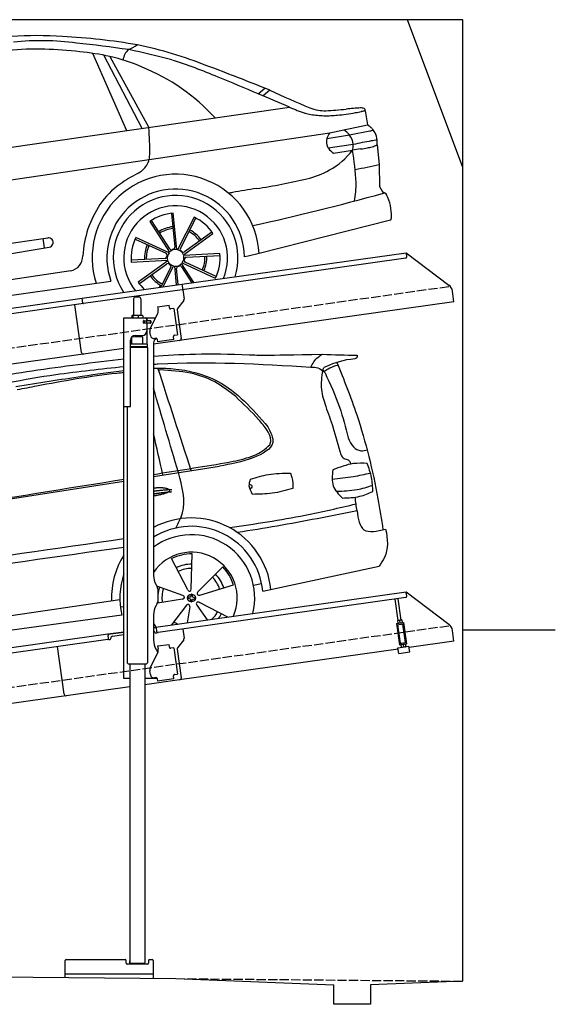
# Model space of a CAD drawing. Extents: x 524 to 6324, y 215 to 5723.
# Tile 3 of 3: x 3424 to 6324, y 215 to 5540. Entities that reach past the tile are written whole.
import ezdxf

# ---------------------------------------------------------------- set-up
doc = ezdxf.new("R2010")
doc.units = 0
doc.header["$LTSCALE"] = 10
doc.header["$MEASUREMENT"] = 0
doc.linetypes.add('GEN3', pattern=[6.25, 5, -1.25])
doc.layers.get('0').update_dxf_attribs({"linetype": 'CONTINUOUS'})
for name, color, linetype in [('3', 6, 'GEN3'), ('CAR', 1, 'CONTINUOUS'), ('SICHTBARE_KANTEN_DIN_', 7, 'CONTINUOUS')]:
    doc.layers.add(name, color=color, linetype=linetype)
doc.layers.add('AM_0', color=7, linetype='CONTINUOUS', lineweight=30)

# ---------------------------------------------------------------- blocks, each defined once
blk = doc.blocks.new('Car_165-170')
at = {"layer": 'CAR'}
for p, q in [((6544.9, 713.5), (6668.9, 273.4)), ((6754.8, 273.5), (6604.4, 694.5)), ((6636.5, 683.2), (6790.5, 273.6)), ((7402.6, 369.7), (7442.4, 395.6)), ((7468, 380.7), (7428, 354.5)), ((5845, 272.6), (7560.5, 274.3)), ((7963.1, 196.5), (7964.3, 120.4)), ((7755.7, 106), (7834.4, 111)), ((7834.4, 111), (7964.3, 120.4)), ((5811.6, 98), (6768.7, 101.9)), ((6768.7, 101.9), (7755.7, 106)), ((7737.1, 78.6), (7859.5, 80.3)), ((7859.5, 80.3), (7972.4, 86.4)), ((7872.5, 25.6), (7736.6, 25.2)), ((8000.7, 6.3), (7997.7, -100.2)), ((7760.5, -5.3), (7864.7, -3.1)), ((7909.5, -3.4), (7864.7, -3.1)), ((7997.7, -100.2), (7981.2, -219.5)), ((6846, -204.2), (6837.9, -387.7)), ((6847.3, -401.6), (6856, -204.9)), ((5781.7, -241.9), (6164.4, -240.4)), ((6139.9, -291.7), (6139.9, -240.5)), ((6724, -230.9), (6806.9, -409.3)), ((6810.4, -393.1), (6733, -226.5)), ((6964.8, -242.1), (6851.7, -403.2)), ((6867.6, -398), (6973.1, -247.7)), ((7981.2, -219.5), (7993.1, -246)), ((7993.1, -246), (7998.1, -257.7)), ((7998.1, -257.7), (8003.9, -257.2)), ((5781.7, -300.4), (6165, -291.1)), ((6631.8, -314.8), (6786.6, -413.6)), ((6803.4, -412.4), (6637.4, -306.5)), ((6878.6, -434.2), (7053.3, -343.4)), ((7048.9, -334.5), (6886, -419.1)), ((6777.5, -440.1), (6594.5, -423.8)), ((8014.6, -407.1), (7285, -484.9)), ((6262.4, -434.5), (4555, -444.7)), ((6593.9, -433.8), (6789.9, -451.2)), ((6790.8, -455.9), (6616.1, -546.6)), ((6620.5, -555.6), (6783.4, -471)), ((6866, -477.6), (7032, -583.6)), ((7075.5, -456.2), (6879.5, -438.9)), ((7037.6, -575.3), (6882.8, -476.5)), ((6891.8, -450), (7074.8, -466.2)), ((4476.9, -518.9), (6470.1, -520.3)), ((6399.5, -520.9), (6399.5, -520.9)), ((6452.5, -521), (6452.5, -521)), ((6801.8, -492.1), (6733.1, -589.9)), ((6745.3, -589.9), (6817.6, -486.9)), ((6822.1, -488.5), (6817.6, -590.1)), ((6827.6, -590.1), (6831.5, -502.4)), ((6859, -497), (6902.8, -591.2)), ((6913.8, -591.3), (6862.4, -480.7)), ((7225, -490.9), (7204, -491.8)), ((7285, -484.9), (7225, -490.9)), ((6725.6, -589.9), (6733.2, -579.9))]:
    blk.add_line(p, q, dxfattribs=at)
for centre, radius, start, end in [((5973.5, -1137.3), 2008.4, 77.8141, 93.664), ((6070.7, -640), 1474.9, 74.4293, 87.6897), ((5744.4, -2539.9), 3428.4, 72.2085, 79.0196), ((6031.4, -768.1), 1562.2, 80.368, 95.0857), ((5920.2, -1394.6), 2198.4, 75.3045, 80.2431), ((4171.1, -8147.7), 9218.9, 73.80688, 75.58145), ((6078.1, -849.9), 1631.6, 69.9867, 75.8161), ((6782, 636.5), 79.7, 120.1138, 167.363), ((6585.8, 1170.1), 490.2, 288.5811, 294.7387), ((5782.5, -2039.6), 2907.9, 66.0154, 70.7337), ((6020.6, -1413.7), 2273.1, 60.2524, 70.1629), ((6267.7, -265.1), 1017.4, 58.3512, 68.7481), ((6265.5, -326.1), 1071, 34.0723, 59.9609), ((5746.8, -1923.9), 2817.8, 58.9581, 64.3938), ((443.1, -11768.6), 14034, 59.96287, 61.45849), ((-2008.2, -15204.5), 18196.7, 58.85751, 59.60049), ((9863.8, 4014.5), 4352.5, 236.6028, 239.7203), ((-823.1, -13427.5), 16063.1, 58.53918, 59.19727), ((5318.2, 360.7), 1475, 350.8297, 356.6125), ((8345.2, 1572.1), 1516.6, 238.841, 242.2231), ((7723.9, 420.2), 208.3, 245.7604, 254.4932), ((7847.9, 808.7), 616, 253.0441, 256.543), ((7789.4, 459.1), 236.2, 239.4044, 250.6314), ((7810.3, 608.7), 385.5, 255.0808, 261.2194), ((7964.9, 2796.1), 2577.2, 265.249, 267.7194), ((7829.6, -957.6), 1179, 84.5938, 88.4097), ((7932.8, 157), 59.6, 63.7842, 82.4064), ((7931.7, 1171.4), 988.2, 256.711, 258.6815), ((7845.4, 947.8), 753.2, 261.7812, 264.6208), ((7845.2, 858.6), 664.4, 263.9174, 267.0342), ((7858.1, 1428.7), 1234.5, 267.8055, 270.0038), ((7855.2, 2271.2), 2077, 270.0813, 271.5064), ((7402.9, 16810.1), 16622.9, 271.74773, 271.85708), ((7971.1, -549.4), 745.9, 90.6115, 92.2706), ((7951.5, 200.9), 12.3, 21.7687, 51.5166), ((7950.7, 200.7), 13.2, 341.2233, 21.1099), ((5234, 475.3), 1579.4, 346.3263, 347.21), ((7725.4, -3.4), 158.1, 31.9833, 46.3981), ((7828.3, -28.1), 201.3, 40.3527, 47.5085), ((6649.1, 166.7), 139, 288.7869, 317.2217), ((6665.5, 143.3), 111.2, 320.308, 338.1407), ((7796.4, 50.4), 65.7, 154.5284, 185.79), ((7837.8, 30.1), 111.8, 137.2941, 154.3105), ((7783.1, 33.2), 89.7, 355.1538, 31.6827), ((7968.6, 205.7), 119.3, 271.8615, 280.9772), ((7927.1, 54.1), 72.8, 28.2189, 41.4502), ((7915.9, 40.6), 89.3, 7.6794, 32.4098), ((6834.7, -445), 452.1, 354.9408, 189.6239), ((7021, -864.4), 957.2, 109.9882, 116.5386), ((7790.9, 51.4), 60.3, 187.2977, 206.2266), ((7831.3, 75.1), 107.1, 208.0325, 228.6163), ((7772.7, 37.4), 100.5, 336.2501, 353.2669), ((8038.9, -2024.9), 2057.2, 91.8465, 94.6373), ((7935.4, 210.9), 214.8, 279.893, 287.6978), ((7986.7, -658.1), 689.4, 88.5177, 91.1762), ((7860, 40.8), 144.9, 346.2219, 4.6646), ((6787.1, -394), 431.9, 116.6624, 137.4946), ((7595.9, 262.2), 377.6, 290.2205, 315.3784), ((6405.6, -45.5), 1459.8, 354.7301, 1.6652), ((7906.6, 1087.2), 1090.6, 270.1502, 272.1074), ((7938.6, 269.5), 272.3, 271.7, 277.1066), ((7055.1, -589.7), 762.6, 140.2608, 151.2137), ((6834.7, -445), 372.2, 352.7833, 191.6606), ((7561.5, 323), 446.8, 274.7076, 291.6669), ((7812.9, 1813.7), 1922.8, 271.5234, 275.5176), ((6834.7, -445), 337.5, 334.2405, 205.343), ((7217.3, -652.5), 514.7, 93.1769, 95.4496), ((7350.9, -4500.8), 4365.2, 90.3821, 92.128), ((7308.6, 2995.4), 3131.1, 270.2415, 275.3064), ((6834.7, -445), 281.2, 328.5965, 210.9371), ((6834.7, -445), 241.1, 84.9259, 117.3348), ((7425.5, -131.4), 436.3, 340.4518, 353.6579), ((6165.2, -265.8), 25.3, 269.5065, 91.6995), ((6940.3, -489), 614.3, 154.2911, 168.2803), ((6834.7, -445), 241.1, 24.9259, 57.3348), ((6175.9, 14018.8), 14392.4, 274.37005, 277.27382), ((8004.3, -261.6), 4.38, 48.4288, 95.1826), ((7975.3, -289.6), 44.7, 31.5166, 44.4919), ((6834.7, -445), 241.1, 144.9259, 177.3348), ((6834.7, -445), 168.7, 87.2385, 114.9685), ((6834.7, -445), 158.7, 87.2249, 114.9708), ((6834.7, -445), 158.7, 27.2249, 54.9708), ((6834.7, -445), 168.7, 27.2385, 54.9685), ((8011.4, -267.9), 2.66, 335.3966, 38.5418), ((7783.9, -346.3), 242.5, 349.3557, 18.5951), ((6257.8, -352.9), 81.8, 273.2145, 352.0265), ((6834.7, -445), 168.7, 147.2385, 174.9685), ((6834.7, -445), 158.7, 147.2249, 174.9708), ((6781.2, -422), 10, 336.7103, 57.4548), ((6834.7, -445), 48.2, 156.7103, 165.1494), ((6834.7, -445), 45.2, 133.8481, 187.8514), ((6834.7, -445), 45.2, 73.8481, 127.8514), ((6819.5, -388.8), 10, 204.9313, 285.1494), ((6834.7, -445), 48.2, 96.7103, 105.1494), ((6827.9, -387.2), 10, 276.7103, 357.4548), ((6834.7, -445), 45.2, 13.8481, 67.8514), ((6875.7, -403.8), 10, 144.9313, 225.1494), ((6834.7, -445), 48.2, 36.7103, 45.1494), ((6881.4, -410.2), 10, 216.7103, 297.4548), ((8014.5, -403.4), 3.71, 271.6123, 298.8624), ((7997.4, -388), 26.5, 315.2394, 341.8631), ((8010.7, -394.5), 12.1, 351.7942, 16.0281), ((6778.4, -430.1), 10, 264.9313, 345.1494), ((6788, -479.8), 10, 36.7103, 117.4548), ((6834.7, -445), 45.2, 193.8481, 247.8514), ((6834.7, -445), 48.2, 216.7103, 225.1494), ((6793.6, -486.3), 10, 324.9313, 45.1494), ((6834.7, -445), 45.2, 313.8481, 7.8514), ((6888.2, -468.1), 10, 156.7103, 237.4548), ((6834.7, -445), 48.2, 336.7103, 345.1494), ((6891, -460), 10, 84.9313, 165.1494), ((6834.7, -445), 158.7, 327.2249, 354.9708), ((6834.7, -445), 168.7, 327.2385, 354.9685), ((6834.7, -445), 241.1, 324.9259, 357.3348), ((6834.7, -445), 168.7, 207.2385, 234.9685), ((6834.7, -445), 158.7, 207.2249, 234.9708), ((6834.7, -445), 45.2, 253.8481, 307.8514), ((6841.5, -502.8), 10, 96.7103, 177.4548), ((6834.7, -445), 48.2, 276.7103, 285.1494), ((6849.9, -501.2), 10, 24.9313, 105.1494), ((6834.7, -445), 241.1, 204.9259, 216.8827), ((6834.7, -445), 158.7, 292.9414, 294.9708)]:
    blk.add_arc(centre, radius, start, end, dxfattribs=at)
blk = doc.blocks.new('EG_car')
at = {"layer": 'CAR'}
for p, q in [((46796.2, 4804), (47153.8, 4860.2)), ((45061.6, 4531.7), (46636.2, 4778.9)), ((47000.7, 4194.8), (47004.6, 4385)), ((46981.1, 4190.3), (46894.3, 4359.6)), ((47036.7, 4179.5), (47170.9, 4314.4)), ((47387.5, 4183.1), (48017.8, 4318.6)), ((46955.4, 4160.7), (46814.7, 4209.7)), ((47047.1, 4162.2), (47229.2, 4217.3)), ((47337, 4215.1), (47381.3, 4225.8)), ((44640.5, 3847.7), (46613.9, 4138.9)), ((46616.8, 4098.5), (46636.2, 4100.9)), ((46953.7, 4140.7), (46817.2, 4118.7)), ((46973.8, 4107.1), (46893, 4000.6)), ((47030.5, 4108.1), (47086.3, 4027.8)), ((47043.7, 4123.2), (47200.5, 4043.8)), ((44649.3, 3788.6), (46624.9, 4054.7)), ((46992.3, 4099.3), (46978.8, 4012.7))]:
    blk.add_line(p, q, dxfattribs=at)
blk.add_circle((47001.5, 4146.6), 21.1, dxfattribs=at)
for centre, radius, start, end in [((47001.5, 4146.6), 432.9, 6.1147, 118.3098), ((47001.5, 4146.6), 387.7, 5.4095, 121.9761), ((47001.5, 4146.6), 342.5, 345.788, 126.8384), ((47001.5, 4146.6), 432.9, 147.5436, 181.8527), ((47001.5, 4146.6), 247.7, 336.4925, 145.9791), ((47001.5, 4146.6), 238.4, 89.2481, 116.7191), ((47001.5, 4146.6), 183.1, 89.3778, 116.5894), ((47001.5, 4146.6), 238.4, 17.2481, 44.7191), ((47001.5, 4146.6), 387.7, 160.4314, 193.723), ((47001.5, 4146.6), 159.7, 89.4618, 116.5094), ((47001.5, 4146.6), 183.1, 17.3778, 44.5894), ((47001.5, 4146.6), 159.7, 17.4604, 44.5093), ((47001.5, 4146.6), 183.1, 161.3778, 174.5764), ((47001.5, 4146.6), 159.7, 161.4601, 188.507), ((46953.4, 4150.8), 10.1, 271.3839, 78.5833), ((46990.7, 4193.6), 10.1, 199.3839, 6.5833), ((47042.9, 4171.4), 10.1, 127.3839, 294.5833), ((47001.5, 4146.6), 183.1, 185.4236, 188.5894), ((46982.6, 4102.2), 10.1, 343.3839, 150.5833), ((47037.9, 4114.9), 10.1, 55.3839, 222.5833), ((47001.5, 4146.6), 159.7, 313.864, 332.5068), ((47001.5, 4146.6), 183.1, 323.016, 332.5894), ((47001.5, 4146.6), 247.7, 214.0209, 219.944), ((47001.5, 4146.6), 159.7, 233.4577, 242.136)]:
    blk.add_arc(centre, radius, start, end, dxfattribs=at)
for centre, major_axis, ratio, start_param, end_param in [((47001.5, 4146.6), (2, 21), 0.26044, 4.945458, 7.62088), ((47001.5, 4146.4), (-21, 2), 0.248275, 4.968287, 7.599306), ((47001.5, 4146.6), (2, 21), 0.26044, 8.106084, 10.743517), ((47001.5, 4146.4), (-21, 2), 0.248275, 8.109253, 10.739069)]:
    blk.add_ellipse(centre, major_axis=major_axis, ratio=ratio, start_param=start_param, end_param=end_param, dxfattribs=at)
for points, degree, knots in [([(45679.6, 5297.1), (45832.8, 5324.7), (46150.2, 5381.9), (46470.4, 5420.4), (46636.2, 5440.1)], 3, [0, 0, 0, 0, 466.632282, 967.371588, 967.371588, 967.371588, 967.371588]), ([(46796.2, 5454.5), (46934.8, 5465.2), (47114.3, 5472.5), (47383.1, 5458.6), (47710.6, 5464.6)], 3, [143.098779, 143.098779, 143.098779, 143.098779, 538.666722, 596.829105, 596.829105, 596.829105, 596.829105]), ([(44615.4, 4513.3), (44692.2, 4599.4), (44871, 4800.1), (45226.4, 5109.2), (45736.2, 5259.5), (46216.5, 5354.4), (46512.7, 5385.9), (46636.2, 5398.7)], 3, [0, 0, 0, 0, 346.68192, 807.884848, 1388.232006, 1908.996141, 2281.102326, 2281.102326, 2281.102326, 2281.102326]), ([(46796.2, 5411.3), (46804.8, 5411.8), (47088, 5428.8), (47372, 5411.8), (47647.4, 5395.3)], 3, [132.453552, 132.453552, 132.453552, 132.453552, 158.309481, 983.905115, 983.905115, 983.905115, 983.905115]), ([(46796.2, 5389.5), (46831.5, 5390.3), (46950.1, 5387.6), (47193.7, 5327.1), (47332.5, 5167.5), (47415.3, 5072.3)], 3, [752.794261, 752.794261, 752.794261, 752.794261, 858.633344, 1107.710606, 1476.062589, 1476.062589, 1476.062589, 1476.062589]), ([(46050.2, 5290.8), (46170.3, 5309.5), (46365.3, 5340), (46560.7, 5368.7), (46636.2, 5377.3)], 3, [0, 0, 0, 0, 364.415294, 592.333037, 592.333037, 592.333037, 592.333037]), ([(46636.2, 5364.9), (46623.5, 5363.7), (46464.7, 5348), (46272.1, 5313.1), (46092.7, 5278.9), (46057.6, 5272.1)], 3, [196.455824, 196.455824, 196.455824, 196.455824, 234.842737, 675.336927, 782.526221, 782.526221, 782.526221, 782.526221]), ([(46796.2, 4741), (46799.6, 4741.6), (46821.4, 4744.9), (46861.2, 4745.7), (46895.3, 4733.3), (46895.2, 4720.7), (46842.5, 4706), (46807.4, 4699.7), (46796.2, 4698)], 5, [0.263396, 0.263396, 0.263396, 0.263396, 0.263396, 0.263396, 0.300106, 0.500106, 0.700106, 0.7947449, 0.7947449, 0.7947449, 0.7947449, 0.7947449, 0.7947449]), ([(47898, 4617.5), (47904.3, 4575.8), (47918.5, 4487.4), (48006.9, 4508.5), (48052.4, 4519.3)], 3, [310.211349, 310.211349, 310.211349, 310.211349, 420.509792, 537.407521, 537.407521, 537.407521, 537.407521]), ([(48052.4, 4519.3), (48064.9, 4465), (48068.9, 4394.4), (48028.1, 4334), (48017.8, 4318.6)], 3, [367.70262, 367.70262, 367.70262, 367.70262, 528.080439, 582.555983, 582.555983, 582.555983, 582.555983])]:
    blk.add_open_spline(points, degree=degree, knots=knots, dxfattribs=at)
for points in [[(47647.4, 5395.3), (47686.8, 5449.2), (47710.6, 5464.6)], [(47710.6, 5464.6), (47899, 5459.1)], [(47899, 5459.1), (47898.5, 5450.9), (47863.7, 5437), (47717.6, 5392.5)], [(46999.9, 4836), (46820.1, 5389.8)], [(47241.1, 5235.9), (47128.1, 5314.8), (46996.4, 5362.2), (46832.1, 5379.7)], [(47647.4, 5395.3), (47685.4, 5390.7), (47718.9, 5371.6)], [(47724.7, 5364.3), (47714.7, 5383.3), (47717.6, 5392.5)], [(47718.9, 5371.6), (47750.7, 5391.1), (47793.4, 5406.7)], [(47788.9, 5420.9), (47896.3, 5137.3), (48010.6, 4683.2), (48038.5, 4516)], [(47710.6, 5377.3), (47705.5, 5273.6), (47728.3, 5182.1)], [(47724.7, 5364.3), (47803.2, 5178.8), (47850.2, 5013.6)], [(47427, 4977.4), (47431.2, 4998.6), (47411.3, 5052.5), (47364.7, 5112), (47241.1, 5235.9)], [(47728.3, 5182.1), (47767, 5071.6), (47809.8, 4921.8)], [(47415.3, 5072.3), (47441.4, 4987.2), (47338.9, 4906.7), (47153.8, 4860.2)], [(47850.2, 5013.6), (47878.2, 4963.3), (47918.9, 4943.4), (47954.6, 4947.5)], [(47182.8, 4877.1), (47299.1, 4903.8), (47385.6, 4941.7), (47427, 4977.4)], [(47809.8, 4921.8), (47827.4, 4901.6), (47849.1, 4893.7), (47864.8, 4872.6)], [(47953.1, 4874.7), (47879.2, 4873.1), (47766.7, 4839)], [(47983.5, 4722.4), (47976.4, 4797.8), (47953.1, 4874.7)], [(46916.3, 4524.8), (46952.8, 4607.3), (46930.8, 4825.2)], [(47321.7, 4789.9), (47418.6, 4814.5), (47536.2, 4822.3)], [(47536.2, 4822.3), (47545.5, 4797.4), (47549.9, 4738.7)], [(47766.7, 4839), (47769.1, 4752.5), (47818.6, 4687.4)], [(47763.1, 4790.1), (47878.7, 4804.1), (47970.5, 4822.4)], [(47331.6, 4707.1), (47314.8, 4751.9), (47321.7, 4789.9)], [(47315, 4761.1), (47323.6, 4758.7), (47328.3, 4745.4), (47317.9, 4736.5)], [(47784.7, 4724.5), (47898, 4733), (47981.7, 4755.7)], [(47549.9, 4738.7), (47438.7, 4713.3), (47331.6, 4707.1)], [(47818.6, 4687.4), (47913.7, 4696.7), (47983.5, 4722.4)], [(47898, 4617.5), (47887.4, 4691.7)], [(47208, 4527.2), (47618, 4594.9), (47892.6, 4655.4)], [(47898, 4617.5), (47465.8, 4535.9), (47251.1, 4500.4)]]:
    blk.add_spline(points, degree=3, dxfattribs=at)
for points, degree in [([(46832.1, 5379.7), (46829.3, 5379.5), (46826.4, 5379.4), (46823.6, 5379.2)], 3), ([(46930.8, 4825.2), (46886, 4977), (46841.1, 5128.8), (46796.2, 5280.7)], 3), ([(46847, 4812), (46830.1, 4886.3), (46813.1, 4960.5), (46796.2, 5034.8)], 3), ([(46796.2, 4815), (46925.1, 4835.7), (47053.9, 4856.4), (47182.8, 4877.1)], 3), ([(45688.1, 4636.8), (46004.1, 4687.6), (46320.2, 4738.4), (46636.2, 4789.3)], 3), ([(46796.2, 4724.4), (46841.7, 4731.7), (46895.9, 4733.5)], 2), ([(46796.2, 4709.6), (46841.6, 4717.8), (46895.1, 4721.8)], 2), ([(44425.1, 4152.4), (45162.1, 4257.4), (45899.2, 4362.4), (46636.2, 4467.5)], 3), ([(46636.2, 4420.5), (45922.2, 4319.2), (45208.2, 4218), (44494.2, 4116.7)], 3)]:
    blk.add_open_spline(points, degree=degree, dxfattribs=at)

msp = doc.modelspace()

# ---------------------------------------------------------------- linework, layer by layer
for p, q in [((5824.1, 5540), (524.1, 5540)), ((5824.1, 4740), (5524.1, 5540)), ((5824.1, 340), (5824.1, 5540)), ((4302.6, 4109.4), (5515.7, 4279.9)), ((5515.7, 4279.9), (5519.2, 4255.1)), ((5515.7, 4279.9), (5747.6, 4105.1)), ((5514.9, 4249.5), (4303.8, 4079.3)), ((3762.8, 4034.5), (4302.5, 4110.4)), ((4302.5, 4110.4), (4306.8, 4079.7)), ((4303.8, 4079.3), (3770.1, 4004.3)), ((4306.8, 4079.7), (4313.9, 4029.3)), ((5775.3, 4013.4), (5767.1, 4072.1)), ((1284.1, 3685.2), (3762.9, 4033.6)), ((3770.1, 4004.3), (1284.1, 3654.9)), ((3758.7, 3740.1), (3722.5, 3997.6)), ((3766.7, 4006.8), (3762.8, 4034.5)), ((4040.8, 4030.6), (4040.8, 3940.6)), ((4050.8, 4040.6), (4070.8, 4040.6)), ((4080.8, 4030.6), (4080.8, 3940.6)), ((5775.3, 4013.4), (4148.8, 3784.8)), ((4170.7, 3987.9), (4233.1, 3996.6)), ((4235.4, 3980.8), (4233.1, 3996.6)), ((4312, 4021.9), (4278.6, 3977.7)), ((4051.6, 3940.6), (4033.6, 3940.6)), ((4078.6, 3940.6), (4051.6, 3940.6)), ((4088.3, 3940.6), (4078.6, 3940.6)), ((4132.6, 3873.5), (4170.1, 3947.1)), ((4170.7, 3987.9), (4173, 3972)), ((4173.6, 3967.8), (4173, 3972)), ((4235.4, 3980.8), (4235.5, 3979.8)), ((4241.1, 3975.6), (4242.1, 3975.7)), ((4258, 3977.9), (4242.1, 3975.7)), ((4258, 3977.9), (4278, 3835.3)), ((4276.7, 3970.3), (4298.4, 3816)), ((3988.8, 3927.6), (4160.2, 3927.6)), ((3988.8, 3447.6), (3988.8, 3927.6)), ((4030.9, 3938.2), (4030.9, 3927.6)), ((4036.6, 3938.2), (4036.6, 3927.6)), ((4066.5, 3938.2), (4066.5, 3927.6)), ((4090.7, 3938.2), (4090.7, 3927.6)), ((4097.5, 3911.6), (4093.8, 3911.6)), ((4131.8, 3899.6), (4093.9, 3899.6)), ((4094.8, 3901.8), (4094.8, 3909)), ((4097.5, 3911.6), (4109.8, 3911.6)), ((4109.8, 3899.1), (4097.5, 3899.1)), ((4097.8, 3911.6), (4097.8, 3899.6)), ((4111.8, 3911.6), (4109.8, 3911.6)), ((4111.8, 3911.6), (4112.8, 3911.6)), ((4112.8, 3917.6), (4112.8, 3914.6)), ((4113.5, 3911.6), (4112.8, 3911.6)), ((4112.8, 3899.6), (4112.8, 3911.6)), ((4112.8, 3896.1), (4112.8, 3857.6)), ((4131.1, 3911.6), (4113.5, 3911.6)), ((4113.8, 3912.1), (4113.8, 3927.6)), ((4132.8, 3912.1), (4113.8, 3912.1)), ((4113.8, 3784.7), (4113.8, 3899.1)), ((4132.8, 3899.1), (4113.8, 3899.1)), ((4131.1, 3911.6), (4131.8, 3911.6)), ((4131.8, 3899.6), (4131.8, 3911.6)), ((4133.8, 3911.1), (4133.8, 3900.1)), ((4131.9, 3833), (4129.1, 3852.8)), ((4262.2, 3833.1), (4278, 3835.3)), ((4024.8, 3450.6), (4024.8, 3807.6)), ((4115.8, 3784.6), (4024.8, 3784.6)), ((4090.8, 3824.6), (4030.8, 3823.9)), ((4030.8, 3784.7), (4030.8, 3823.9)), ((4042.8, 3824), (4042.8, 3831.6)), ((4049.8, 3832.6), (4087.8, 3832.6)), ((4078.8, 3824.5), (4078.8, 3832.6)), ((4090.8, 3784.6), (4090.8, 3824.6)), ((4115.8, 3771.4), (4115.8, 3784.6)), ((4148.8, 3792.6), (4148.8, 2534.3)), ((4162.4, 3817.1), (4154.5, 3815.9)), ((4168.1, 3812.8), (4170.2, 3797.9)), ((4259.3, 3810.5), (4170.2, 3797.9)), ((4256.9, 3827.3), (4257.1, 3826.3)), ((4259.3, 3810.5), (4257.1, 3826.3)), ((4262.2, 3833.1), (4261.2, 3833)), ((3988.8, 3762.4), (1284.1, 3382.2)), ((4115.8, 3771.4), (4024.8, 3771.4)), ((4112.8, 3769.6), (4024.8, 3769.6)), ((4115.8, 3767.9), (4024.8, 3767.9)), ((4112.8, 3769.6), (4115.8, 3771.4)), ((4112.8, 3769.6), (4115.8, 3767.9)), ((4113.8, 3769.1), (4113.8, 3770.2)), ((4115.8, 3767.9), (4115.9, 2061.6)), ((3988.8, 1977.6), (3988.8, 3447.6)), ((3988.8, 3447.6), (4021.8, 3447.6)), ((4005.8, 3447.6), (4005.9, 2061.6)), ((4162.2, 2484.3), (4168.5, 2473.4)), ((4171.8, 2460.9), (4171.8, 2394.3)), ((4148.8, 2252.8), (5515.7, 2444.9)), ((5514.9, 2414.5), (4173.1, 2225.9)), ((5473.7, 2290.9), (5457.5, 2406.4)), ((5489.6, 2293.1), (5473.3, 2408.6)), ((5516.8, 2437), (5515.7, 2444.9)), ((5515.7, 2444.9), (5747.6, 2270.1)), ((5516.8, 2437), (5519.2, 2420.1)), ((4168.5, 2381.8), (4162.2, 2371)), ((4148.8, 2321), (4148.8, 2184.7)), ((5470.5, 2290.4), (5469.8, 2289.9)), ((5469.8, 2289.9), (5471.8, 2276.1)), ((5492.8, 2293.5), (5470.5, 2290.4)), ((5483.5, 2278.8), (5481.9, 2290.5)), ((5492.8, 2293.5), (5493.6, 2293.2)), ((5493.6, 2293.2), (5495.5, 2279.4)), ((4164.5, 2251), (4148.8, 2248.8)), ((4167.5, 2230.2), (4164, 2254.9)), ((4306.8, 2244.7), (4313.9, 2194.3)), ((5463.9, 2274.5), (5503.5, 2280.1)), ((5463.9, 2274.5), (5480.2, 2158.7)), ((5465, 2266.6), (5504.6, 2272.2)), ((5485.4, 2168.5), (5471.5, 2267.5)), ((5472.6, 2275.7), (5471.8, 2276.1)), ((5494.8, 2278.9), (5495.5, 2279.4)), ((5512.1, 2172.2), (5498.1, 2271.3)), ((5519.8, 2164.2), (5503.5, 2280.1)), ((5775.3, 2178.4), (5767.1, 2237.1)), ((5824.1, 2240), (6324.1, 2240)), ((1284.1, 1850.2), (3901.6, 2218)), ((3900.8, 2187.6), (1284.1, 1819.9)), ((3901.6, 2218), (3988.8, 2230.3)), ((3901.6, 2218), (3902.7, 2210.1)), ((3988.8, 2226.3), (3902.1, 2214.1)), ((3905, 2193.3), (3902.7, 2210.1)), ((3908.3, 2187.7), (3913.3, 2188.4)), ((3917.6, 2194), (3917.4, 2195)), ((3925.9, 2206.3), (3988.8, 2215.2)), ((4155.1, 2228.4), (4155.2, 2227.4)), ((4160.9, 2223.2), (4165.8, 2223.9)), ((4312, 2186.9), (4278.6, 2142.7)), ((3664.6, 1891.9), (3628.5, 2149.4)), ((3664.6, 1891.9), (3628.5, 2149.4)), ((4162.2, 2134.7), (4172.2, 2117.3)), ((4170.7, 2152.9), (4233.1, 2161.6)), ((4170.7, 2152.9), (4173, 2137)), ((4173.6, 2132.8), (4173, 2137)), ((4235.4, 2145.8), (4233.1, 2161.6)), ((4235.4, 2145.8), (4235.5, 2144.8)), ((4241.1, 2140.6), (4242.1, 2140.7)), ((4258, 2142.9), (4242.1, 2140.7)), ((4258, 2142.9), (4278, 2000.3)), ((4276.7, 2135.3), (4298.4, 1981)), ((5473.3, 2136), (4289.9, 1969.7)), ((5472.3, 2142.6), (5531.8, 2151)), ((5476.5, 2112.9), (5472.3, 2142.6)), ((5479.1, 2166.6), (5518.7, 2172.2)), ((5480.2, 2158.7), (5519.8, 2164.2)), ((5485.4, 2168.5), (5512.1, 2172.2)), ((5488.8, 2159.9), (5488.2, 2159.4)), ((5488.2, 2159.4), (5490.1, 2145.6)), ((5490.9, 2145.2), (5490.1, 2145.6)), ((5491, 2168.3), (5490.8, 2169.3)), ((5500.2, 2160), (5501.8, 2148.3)), ((5506.8, 2170.5), (5506.7, 2171.5)), ((5511.1, 2163), (5511.9, 2162.7)), ((5511.9, 2162.7), (5513.9, 2148.9)), ((5513.2, 2148.4), (5513.9, 2148.9)), ((5535.9, 2121.3), (5531.8, 2151)), ((5775.3, 2178.4), (5532.7, 2144.3)), ((4132.6, 2038.5), (4170.1, 2112.1)), ((5476.5, 2112.9), (5535.9, 2121.3)), ((4012.9, 2054.6), (4005.9, 2061.6)), ((4108.9, 2054.6), (4012.9, 2054.6)), ((4020.9, 2054.6), (4021, 438.6)), ((4100.9, 2054.6), (4101, 438.6)), ((4108.9, 2054.6), (4115.9, 2061.6)), ((4020.9, 1977.6), (3988.8, 1977.6)), ((4168.1, 1977.6), (4100.9, 1977.6)), ((4131.9, 1998), (4129.1, 2017.8)), ((4162.4, 1982.1), (4154.5, 1980.9)), ((4168.1, 1977.8), (4170.2, 1962.9)), ((4259.3, 1975.5), (4170.2, 1962.9)), ((4256.9, 1992.3), (4257.1, 1991.3)), ((4259.3, 1975.5), (4257.1, 1991.3)), ((4262.2, 1998.1), (4261.2, 1998)), ((4262.2, 1998.1), (4278, 2000.3)), ((4020.9, 1931.9), (1284.1, 1547.2)), ((4289.9, 1969.7), (4100.9, 1943.1)), ((3671, 359.7), (3671, 452.6)), ((3676, 457.6), (3996, 457.6)), ((4001, 437.6), (4001, 452.6)), ((4116, 432.6), (4006, 432.6)), ((4021, 438.6), (4021, 449.6)), ((4022, 437.6), (4021, 438.6)), ((4022, 437.6), (4100, 437.6)), ((4035, 437.6), (4035, 432.6)), ((4087, 437.6), (4087, 432.6)), ((4100, 437.6), (4101, 438.6)), ((4121, 452.6), (4121, 437.6)), ((4126, 457.6), (4141, 457.6)), ((4146, 452.6), (4146, 355.2)), ((524.1, 390), (4269.1, 354)), ((4146, 377.6), (3671, 377.6)), ((4269.1, 354), (5124.1, 319.9)), ((5124.1, 215), (5124.1, 319.9)), ((5824.1, 340), (5323.6, 319.9)), ((5323.6, 319.9), (5324.1, 215)), ((5324.1, 215), (5124.1, 215))]:
    msp.add_line(p, q)
for points in [[(4168.1, 3812.8, 0), (4168.1, 3812.8, 0), (4168.1, 3812.8, 0), (4168.1, 3812.8, 0), (4168.1, 3812.8, 0), (4168.1, 3812.8, 0), (4168.1, 3812.8, 0), (4168.1, 3812.9, 0), (4168.1, 3812.9, 0), (4168.1, 3812.9, 0), (4168.1, 3812.9, 0), (4168.1, 3812.9, 0), (4168.1, 3812.9, 0), (4168.1, 3812.9, 0), (4168.1, 3812.9, 0), (4168.1, 3812.9, 0), (4168.1, 3812.9, 0), (4168.1, 3812.9, 0), (4168.1, 3812.9, 0), (4168.1, 3812.9, 0), (4168.1, 3813, 0), (4168.1, 3813, 0), (4168.1, 3813, 0), (4168.1, 3813, 0), (4168.1, 3813, 0), (4168.1, 3813, 0), (4168.1, 3813, 0), (4168.1, 3813, 0), (4168.1, 3813, 0), (4168.1, 3813, 0), (4168.1, 3813, 0), (4168, 3813, 0), (4168, 3813, 0), (4168, 3813.1, 0), (4168, 3813.1, 0), (4168, 3813.1, 0), (4168, 3813.1, 0), (4168, 3813.1, 0), (4168, 3813.1, 0), (4168, 3813.1, 0), (4168, 3813.1, 0), (4168, 3813.1, 0), (4168, 3813.1, 0), (4168, 3813.1, 0), (4168, 3813.1, 0), (4168, 3813.1, 0), (4168, 3813.2, 0), (4168, 3813.2, 0), (4168, 3813.2, 0), (4168, 3813.2, 0), (4168, 3813.2, 0), (4168, 3813.2, 0), (4168, 3813.2, 0), (4168, 3813.2, 0), (4168, 3813.2, 0), (4168, 3813.2, 0), (4168, 3813.2, 0), (4168, 3813.2, 0), (4168, 3813.2, 0), (4168, 3813.3, 0), (4168, 3813.3, 0), (4168, 3813.3, 0), (4168, 3813.3, 0), (4168, 3813.3, 0), (4168, 3813.3, 0), (4168, 3813.3, 0), (4168, 3813.3, 0), (4168, 3813.3, 0), (4168, 3813.3, 0), (4168, 3813.3, 0), (4168, 3813.3, 0), (4168, 3813.3, 0), (4168, 3813.4, 0), (4168, 3813.4, 0), (4168, 3813.4, 0), (4168, 3813.4, 0), (4168, 3813.4, 0), (4168, 3813.4, 0), (4168, 3813.4, 0), (4168, 3813.4, 0), (4168, 3813.4, 0), (4168, 3813.4, 0), (4168, 3813.4, 0), (4168, 3813.4, 0), (4168, 3813.4, 0), (4168, 3813.5, 0), (4167.9, 3813.5, 0), (4167.9, 3813.5, 0), (4167.9, 3813.5, 0), (4167.9, 3813.5, 0), (4167.9, 3813.5, 0), (4167.9, 3813.5, 0), (4167.9, 3813.5, 0), (4167.9, 3813.5, 0), (4167.9, 3813.5, 0), (4167.9, 3813.5, 0), (4167.9, 3813.5, 0), (4167.9, 3813.5, 0), (4167.9, 3813.6, 0), (4167.9, 3813.6, 0), (4167.9, 3813.6, 0), (4167.9, 3813.6, 0), (4167.9, 3813.6, 0), (4167.9, 3813.6, 0), (4167.9, 3813.6, 0), (4167.9, 3813.6, 0), (4167.9, 3813.6, 0), (4167.9, 3813.6, 0), (4167.9, 3813.6, 0), (4167.9, 3813.6, 0), (4167.9, 3813.6, 0), (4167.9, 3813.7, 0), (4167.9, 3813.7, 0), (4167.9, 3813.7, 0), (4167.9, 3813.7, 0), (4167.9, 3813.7, 0), (4167.9, 3813.7, 0), (4167.9, 3813.7, 0), (4167.9, 3813.7, 0), (4167.9, 3813.7, 0), (4167.9, 3813.7, 0), (4167.9, 3813.7, 0), (4167.9, 3813.7, 0), (4167.9, 3813.7, 0), (4167.9, 3813.8, 0), (4167.9, 3813.8, 0), (4167.9, 3813.8, 0), (4167.8, 3813.8, 0)], [(4168.1, 1977.8, 0), (4168.1, 1977.8, 0), (4168.1, 1977.8, 0), (4168.1, 1977.8, 0), (4168.1, 1977.8, 0), (4168.1, 1977.8, 0), (4168.1, 1977.8, 0), (4168.1, 1977.9, 0), (4168.1, 1977.9, 0), (4168.1, 1977.9, 0), (4168.1, 1977.9, 0), (4168.1, 1977.9, 0), (4168.1, 1977.9, 0), (4168.1, 1977.9, 0), (4168.1, 1977.9, 0), (4168.1, 1977.9, 0), (4168.1, 1977.9, 0), (4168.1, 1977.9, 0), (4168.1, 1977.9, 0), (4168.1, 1977.9, 0), (4168.1, 1978, 0), (4168.1, 1978, 0), (4168.1, 1978, 0), (4168.1, 1978, 0), (4168.1, 1978, 0), (4168.1, 1978, 0), (4168.1, 1978, 0), (4168.1, 1978, 0), (4168.1, 1978, 0), (4168.1, 1978, 0), (4168.1, 1978, 0), (4168, 1978, 0), (4168, 1978, 0), (4168, 1978.1, 0), (4168, 1978.1, 0), (4168, 1978.1, 0), (4168, 1978.1, 0), (4168, 1978.1, 0), (4168, 1978.1, 0), (4168, 1978.1, 0), (4168, 1978.1, 0), (4168, 1978.1, 0), (4168, 1978.1, 0), (4168, 1978.1, 0), (4168, 1978.1, 0), (4168, 1978.1, 0), (4168, 1978.2, 0), (4168, 1978.2, 0), (4168, 1978.2, 0), (4168, 1978.2, 0), (4168, 1978.2, 0), (4168, 1978.2, 0), (4168, 1978.2, 0), (4168, 1978.2, 0), (4168, 1978.2, 0), (4168, 1978.2, 0), (4168, 1978.2, 0), (4168, 1978.2, 0), (4168, 1978.2, 0), (4168, 1978.3, 0), (4168, 1978.3, 0), (4168, 1978.3, 0), (4168, 1978.3, 0), (4168, 1978.3, 0), (4168, 1978.3, 0), (4168, 1978.3, 0), (4168, 1978.3, 0), (4168, 1978.3, 0), (4168, 1978.3, 0), (4168, 1978.3, 0), (4168, 1978.3, 0), (4168, 1978.3, 0), (4168, 1978.4, 0), (4168, 1978.4, 0), (4168, 1978.4, 0), (4168, 1978.4, 0), (4168, 1978.4, 0), (4168, 1978.4, 0), (4168, 1978.4, 0), (4168, 1978.4, 0), (4168, 1978.4, 0), (4168, 1978.4, 0), (4168, 1978.4, 0), (4168, 1978.4, 0), (4168, 1978.4, 0), (4168, 1978.5, 0), (4167.9, 1978.5, 0), (4167.9, 1978.5, 0), (4167.9, 1978.5, 0), (4167.9, 1978.5, 0), (4167.9, 1978.5, 0), (4167.9, 1978.5, 0), (4167.9, 1978.5, 0), (4167.9, 1978.5, 0), (4167.9, 1978.5, 0), (4167.9, 1978.5, 0), (4167.9, 1978.5, 0), (4167.9, 1978.5, 0), (4167.9, 1978.6, 0), (4167.9, 1978.6, 0), (4167.9, 1978.6, 0), (4167.9, 1978.6, 0), (4167.9, 1978.6, 0), (4167.9, 1978.6, 0), (4167.9, 1978.6, 0), (4167.9, 1978.6, 0), (4167.9, 1978.6, 0), (4167.9, 1978.6, 0), (4167.9, 1978.6, 0), (4167.9, 1978.6, 0), (4167.9, 1978.6, 0), (4167.9, 1978.7, 0), (4167.9, 1978.7, 0), (4167.9, 1978.7, 0), (4167.9, 1978.7, 0), (4167.9, 1978.7, 0), (4167.9, 1978.7, 0), (4167.9, 1978.7, 0), (4167.9, 1978.7, 0), (4167.9, 1978.7, 0), (4167.9, 1978.7, 0), (4167.9, 1978.7, 0), (4167.9, 1978.7, 0), (4167.9, 1978.7, 0), (4167.9, 1978.8, 0), (4167.9, 1978.8, 0), (4167.9, 1978.8, 0), (4167.8, 1978.8, 0)]]:
    msp.add_polyline3d(points)
for centre, radius, start, end in [((5514.2, 4254.4), 5, 278, 8), ((5717.5, 4065.2), 50, 8, 53), ((4050.8, 4030.6), 10, 90, 180), ((4070.8, 4030.6), 10, 0, 90), ((4304, 4027.9), 10, 323, 8), ((4034.1, 3937.9), 2.75, 100.7661, 142.4343), ((4033.7, 3938.5), 2.09, 44.8448, 91.5619), ((4051.5, 3893.3), 47.4, 71.4743, 108.3354), ((4078.6, 3909.3), 31.3, 67.162, 112.72), ((4085.3, 3935.2), 6.2, 28.4134, 60.7068), ((4138.9, 3963), 35, 333, 8), ((4240.5, 3980.5), 5, 188, 278), ((4286.6, 3971.7), 10, 143, 188), ((4039.3, 3933.1), 9.81, 138.3564, 148.753), ((4029.6, 3934.1), 8.11, 30.3376, 47.0532), ((4094.8, 3911.6), 1, 48.5904, 221.4096), ((4094.8, 3899.1), 1, 138.5904, 311.4096), ((4091.8, 3909), 3, 0, 41.4096), ((4091.8, 3901.8), 3, 318.5904, 0), ((4097.5, 3914.6), 3, 228.5904, 270), ((4097.5, 3896.1), 3, 90, 131.4096), ((4102.8, 3917.6), 10, 0, 90), ((4109.8, 3914.6), 3, 270, 0), ((4109.8, 3896.1), 3, 0, 90), ((4132.8, 3911.1), 1, 0, 90), ((4132.8, 3900.1), 1, 270, 0), ((4087.8, 3857.6), 25, 270, 0), ((4163.8, 3857.6), 35, 153, 188), ((4049.8, 3807.6), 25, 90, 180), ((4151.7, 3835.7), 20, 188, 278), ((4173.8, 3792.6), 25, 108.6472, 180), ((4163.1, 3812.1), 5, 19.537, 98), ((4261.9, 3828), 5, 98, 188), ((4288.5, 3814.6), 10, 278, 8), ((3768.6, 3741.5), 10, 188, 278), ((4021.8, 3450.6), 3, 270, 0), ((4248.8, 2534.3), 100, 180, 210), ((4146.8, 2460.9), 25, 0, 30), ((5514.2, 2419.4), 5, 278, 8), ((4248.8, 2321), 100, 150, 180), ((4146.8, 2394.3), 25, 330, 0), ((5478.2, 2273.5), 17.4, 77.7758, 118.2123), ((5490.1, 2275.1), 17.4, 77.8275, 118.1868), ((5475.3, 2294), 17.3, 257.7374, 298.2906), ((5487.2, 2295.8), 17.4, 257.806, 298.1683), ((5717.5, 2230.2), 50, 8, 53), ((3900.1, 2192.6), 5, 278, 8), ((3907.7, 2192.6), 5, 221.2367, 278), ((3912.6, 2193.3), 5, 278, 8), ((3927.3, 2196.4), 10, 98, 188), ((4145.2, 2227), 10, 8, 68.7289), ((4248.8, 2184.7), 100, 180, 210), ((4160.2, 2228.1), 5, 188, 278), ((4165.1, 2228.8), 5, 278, 334.7633), ((4172.4, 2230.9), 5, 188, 278), ((4304, 2192.9), 10, 323, 8), ((4138.9, 2128), 35, 333, 8), ((4240.5, 2145.5), 5, 188, 278), ((4286.6, 2136.7), 10, 143, 188), ((5496.5, 2143), 17.4, 77.7758, 118.2123), ((5493.6, 2163.5), 17.3, 257.7374, 298.2906), ((5508.4, 2144.6), 17.4, 77.8275, 118.1868), ((5505.5, 2165.3), 17.4, 257.806, 298.1683), ((4165.9, 2364.2), 321, 254.6793, 254.6861), ((4163.8, 2022.6), 35, 153, 188), ((4151.7, 2000.7), 20, 188, 278), ((4163.1, 1977.1), 5, 19.537, 98), ((4261.9, 1993), 5, 98, 188), ((4288.5, 1979.6), 10, 278, 8), ((3674.5, 1893.3), 10, 188, 278), ((3674.5, 1893.3), 10, 188, 278), ((3676, 452.6), 5, 90, 180), ((3996, 452.6), 5, 0, 90), ((4006, 437.6), 5, 180, 270), ((4116, 437.6), 5, 270, 0), ((4126, 452.6), 5, 90, 180), ((4141, 452.6), 5, 0, 90)]:
    msp.add_arc(centre, radius, start, end)
at = {"layer": '3'}
for p, q in [((747.5, 3394.7), (5754.9, 4098.4)), ((747.5, 1559.7), (5754.9, 2263.4)), ((4269.1, 354), (5824.1, 340))]:
    msp.add_line(p, q, dxfattribs=at)
at = {"layer": 'SICHTBARE_KANTEN_DIN_'}
msp.add_arc((3769.6, 4007.2), 3, 188, 278, dxfattribs=at)

# ---------------------------------------------------------------- block references
at = {"layer": 'AM_0'}
msp.add_blockref('EG_car', (-42647.4, -1734.2), dxfattribs=at)
at = {"layer": 'CAR', "rotation": 8.114165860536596}
msp.add_blockref('Car_165-170', (-2560.6, 3728), dxfattribs=at)

doc.saveas('drawing.dxf')
